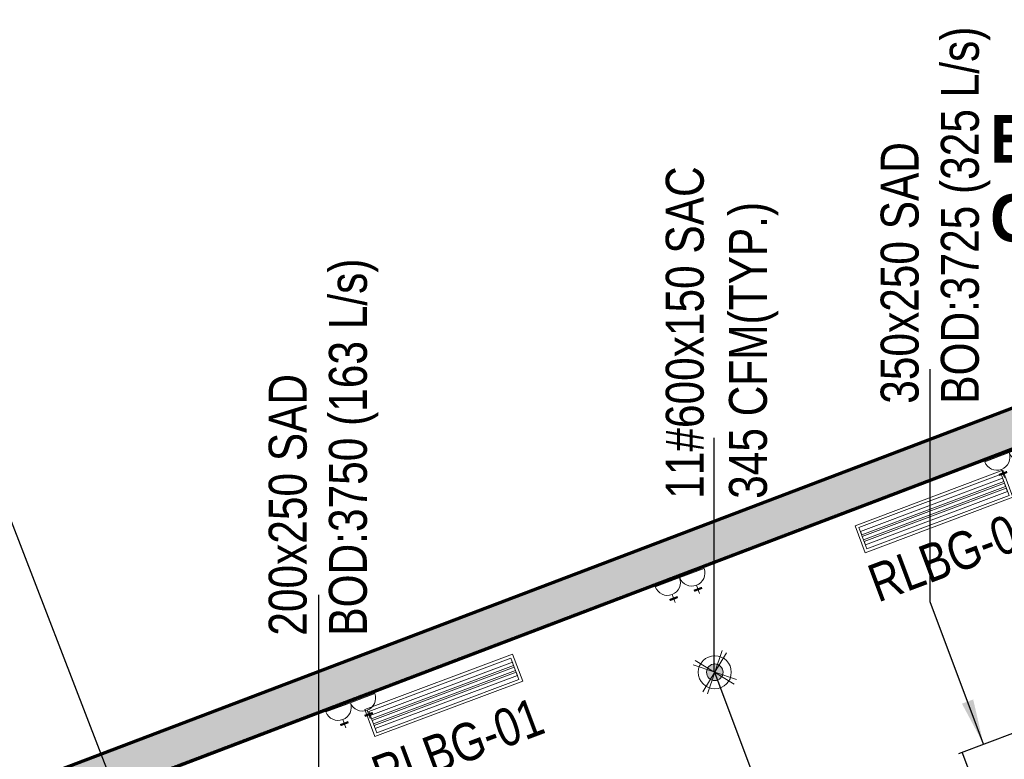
# Model space of a CAD drawing. Header units: millimetres. Extents: x -116878 to 389011, y -1241 to 103674.
# Tile 59 of 103: x 60113 to 66602, y 38728 to 43600. Entities that reach past the tile are written whole.
import ezdxf

# ---------------------------------------------------------------- set-up
doc = ezdxf.new("R2010")
doc.units = ezdxf.units.MM
doc.header["$MEASUREMENT"] = 0
doc.linetypes.add('DASHED', pattern=[0.75, 0.5, -0.25])
doc.layers.get('0').update_dxf_attribs({"color": 252})
for name, color, linetype, lineweight in [('& Lighting (Ceiling)', 160, 'Continuous', 15), ('E Celing Lighting', 5, 'DASHED', 5), ('EQUIPMENT', 252, 'Continuous', 13), ('flooring 2', 252, 'Continuous', 0), ('G-ANNO-TEXT', 7, 'Continuous', 5), ('layout text', 252, 'Continuous', 9), ('M-HVAC-CDFF', 7, 'Continuous', 5), ('MEPTEK-SAD', 6, 'Continuous', 30), ('Pendant Light', 160, 'Continuous', 15)]:
    doc.layers.add(name, color=color, linetype=linetype, lineweight=lineweight)
for name, color, linetype in [('00 Grey Dimension', 252, 'Continuous'), ('@ Electrical', 210, 'Continuous'), ('E Floor Lighting', 5, 'DASHED'), ('Electrical', 210, 'Continuous'), ('Equipment Name', 252, 'Continuous'), ('H Switches', 14, 'Continuous'), ('MEPTEK -MEPF_General Text', 7, 'Continuous')]:
    doc.layers.add(name, color=color, linetype=linetype)
doc.styles.add('Arial_1', font='arial.ttf', dxfattribs={"width": 0.8, "height": 250})
doc.styles.add('CALIBRI', font='calibri.ttf', dxfattribs={"height": 0.09375})
doc.styles.add('ROMANS-100', font='romans.shx')
doc.styles.add('style12', font='BOOKOSI.TTF')
doc.dimstyles.new('500-DOT SMALL', dxfattribs={"dimtxt": 100, "dimasz": 500, "dimexe": 50, "dimexo": 50, "dimgap": 50, "dimtad": 1, "dimdec": 0, "dimzin": 0, "dimdsep": 46, "dimtxsty": 'ROMANS-100', "dimblk": 'DOTSMALL', "dimcen": 0.09, "dimclrd": 256, "dimclre": 256, "dimclrt": 256, "dimadec": 0, "dimazin": 0, "dimtfac": 1, "dimtdec": 0, "dimtofl": 0, "dimtmove": 0, "dimatfit": 3, "dimldrblk": 'DOTSMALL', "dimfxl": 1, "dimtolj": 1, "dimtzin": 0, "dimarcsym": 0})

# ---------------------------------------------------------------- blocks, each defined once
blk = doc.blocks.new('gfbgfhdgfhdgfhfhg')
at = {"layer": '00 Grey Dimension', "color": 6}
blk.add_lwpolyline([(13658.96, -69.21), (14084.79, 92.75)], dxfattribs=at)
blk = doc.blocks.new('*E477', base_point=(5385.6, -2464.8, -9402.3))
at = {"layer": 'Equipment Name', "color": 0, "char_height": 45, "width": 619.246, "attachment_point": 1, "style": 'style12'}
for s, insert in [('\\pi97.84876;Undercounter\\P\\pi26.49392;Fountain Machine \\P\\pi164.60682;With Gun \\P\\pi92.44553;600x600x700\\P\\pi155.13908;RO Water', (9723.4, 4795.8, 1117.4)), ('\\pi97.84876;Undercounter\\P\\pi106.83263;Beer Chilling \\P\\pi177.8165;Machine \\P\\pi91.70359;500x500x750\\P\\pi52.21972;(20"x20"x30"Ht.)', (12514.1, 4784.3, 1117.4))]:
    blk.add_mtext(s, dxfattribs=dict(at, insert=insert))
blk = doc.blocks.new('zw$636F')
at = {"layer": 'layout text', "insert": (6.6984, -0.4564), "char_height": 0.125, "width": 1.533598, "attachment_point": 1, "style": 'CALIBRI'}
blk.add_mtext('{\\fIBM Plex Sans|b1|i0|c0|p34;Existing \\PGlazing}', dxfattribs=at)
blk = doc.blocks.new('Light01')
at = {"layer": 'Pendant Light', "lineweight": 5}
h = blk.add_hatch(color=160, dxfattribs=at)
h.dxf.hatch_style = 1
edge = h.paths.add_edge_path()
edge.add_arc((660.41, 184.29), 4.97, 20.11777, 380.11777)
at = {"layer": 'Pendant Light', "transparency": 33554559}
h = blk.add_hatch(color=160, dxfattribs=at)
h.dxf.hatch_style = 1
edge = h.paths.add_edge_path()
edge.add_arc((660.41, 184.29), 4.97, -90, 270)
at = {"layer": 'Pendant Light', "color": 160, "lineweight": 5}
for points in [[(667.5, 196.05), (653.32, 172.54)], [(664.8, 197.3), (656.02, 171.29)], [(648.66, 191.38), (672.16, 177.21)], [(673.41, 179.9), (647.41, 188.69)]]:
    blk.add_lwpolyline(points, dxfattribs=at)
for radius in [9.94, 9.94, 4.97, 4.97]:
    blk.add_circle((660.41, 184.29), radius, dxfattribs=at)
blk = doc.blocks.new('ljbsdinfpn')
at = {"layer": 'E Celing Lighting', "xscale": -0.4320000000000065, "yscale": 0.4320000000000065, "zscale": 0.4320000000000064, "rotation": 90}
blk.add_blockref('Light01', (-23078.1, -803.19, 0), dxfattribs=at)
blk = doc.blocks.new('suygseg')
at = {"layer": 'Pendant Light', "xscale": -1, "rotation": 180}
blk.add_blockref('ljbsdinfpn', (37016.81, -1145.48, 0), dxfattribs=at)
blk = doc.blocks.new('*E500', base_point=(13518.83, 491.85, 0))
at = {"layer": '& Lighting (Ceiling)', "rotation": 359.9999999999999}
blk.add_blockref('suygseg', (0, 1181.58), dxfattribs=at)
blk = doc.blocks.new('Electrical_Loft tables')
at = {"layer": 'H Switches', "color": 220, "lineweight": 20}
for p, q in [((8161.84, -3032.39), (8161.84, -3039.19)), ((8158.43, -3035.79), (8156.17, -3035.79)), ((8161.84, -3039.19), (8161.84, -3046)), ((8158.43, -3042.6), (8156.17, -3042.6))]:
    blk.add_line(p, q, dxfattribs=at)
at = {"layer": 'H Switches', "color": 220, "lineweight": 20, "const_width": 0.567}
for points in [[(8157.3, -3034.66), (8157.3, -3036.93)], [(8157.3, -3041.46), (8157.3, -3043.73)]]:
    blk.add_lwpolyline(points, dxfattribs=at)
at = {"layer": 'H Switches', "color": 220, "lineweight": 20}
for centre in [(8161.84, -3035.79), (8161.84, -3042.6)]:
    blk.add_arc(centre, 3.4, 90, 270, dxfattribs=at)
blk = doc.blocks.new('lectrical')
at = {"layer": 'Electrical', "transparency": 33554687, "xscale": -1, "rotation": 290.7916954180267}
for p in [(5974.16, -5706.35), (5888.29, -5738.95), (5802.45, -5771.54)]:
    blk.add_blockref('Electrical_Loft tables', p, dxfattribs=at)
blk = doc.blocks.new('_DotSmall')
at = {"color": 0, "linetype": 'ByBlock', "const_width": 0.5}
blk.add_lwpolyline([(-0.0625, 0, 1), (0.0625, 0, 1)], format="xyb", close=True, dxfattribs=at)
blk = doc.blocks.new('V_RLBG - V_RLBG 1040x190-17388734-AIR CONDITIONING HVAC LAYOUT- PART PLAN - L4-ZONE  7')
at = {"layer": 'M-HVAC-CDFF'}
for p, q in [((520, 95), (-520, 95)), ((-520, 95), (-520, -95)), ((-520, -95), (-520, 95)), ((-520, 95), (520, 95)), ((-520, 95), (-520, 95)), ((-500, 75), (-500, -75)), ((500, 75), (-500, 75)), ((-500, 75), (500, 75)), ((-500, -75), (-500, 75)), ((-500, 75), (-500, 75)), ((500, -75), (500, 75)), ((500, 75), (500, -75)), ((500, 75), (500, 75)), ((520, -95), (520, 95)), ((520, 95), (520, -95)), ((520, 95), (520, 95)), ((500, 46.6), (-500, 46.6)), ((-500, 46.6), (-500, 23.4)), ((-500, 23.4), (-500, 46.6)), ((-500, 46.6), (500, 46.6)), ((-500, 46.6), (-500, 46.6)), ((-500, 23.4), (500, 23.4)), ((500, 23.4), (-500, 23.4)), ((-500, 23.4), (-500, 23.4)), ((500, 11.6), (-500, 11.6)), ((-500, 11.6), (-500, -11.6)), ((-500, -11.6), (-500, 11.6)), ((-500, 11.6), (500, 11.6)), ((-500, 11.6), (-500, 11.6)), ((500, 23.4), (500, 46.6)), ((500, 46.6), (500, 23.4)), ((500, 46.6), (500, 46.6)), ((500, 23.4), (500, 23.4)), ((500, -11.6), (500, 11.6)), ((500, 11.6), (500, -11.6)), ((500, 11.6), (500, 11.6)), ((-500, -11.6), (500, -11.6)), ((500, -11.6), (-500, -11.6)), ((-500, -11.6), (-500, -11.6)), ((500, -23.4), (-500, -23.4)), ((-500, -23.4), (-500, -46.6)), ((-500, -46.6), (-500, -23.4)), ((-500, -23.4), (500, -23.4)), ((-500, -23.4), (-500, -23.4)), ((-500, -46.6), (500, -46.6)), ((500, -46.6), (-500, -46.6)), ((-500, -46.6), (-500, -46.6)), ((500, -11.6), (500, -11.6)), ((500, -46.6), (500, -23.4)), ((500, -23.4), (500, -46.6)), ((500, -23.4), (500, -23.4)), ((500, -46.6), (500, -46.6)), ((-520, -95), (520, -95)), ((520, -95), (-520, -95)), ((-520, -95), (-520, -95)), ((-500, -75), (500, -75)), ((500, -75), (-500, -75)), ((-500, -75), (-500, -75)), ((500, -75), (500, -75)), ((520, -95), (520, -95))]:
    blk.add_line(p, q, dxfattribs=at)

msp = doc.modelspace()

# ---------------------------------------------------------------- hatches: boundary and pattern name
at = {"true_color": 0xadddf7, "transparency": 33554559}
h = msp.add_hatch(color=141, dxfattribs=at)
h.dxf.hatch_style = 1
h.paths.add_polyline_path([(71289.9, 41922.4), (71289.9, 42192.5), (70468.5, 42490.3), (54033.4, 36250.8), (54122.6, 36013), (70470.6, 42219.4)])

# ---------------------------------------------------------------- linework, layer by layer
at = {"color": 14}
msp.add_line((59575.2, 38075.6), (70394.5, 42209.2), dxfattribs=at)
at = {"layer": 'flooring 2', "color": 152, "lineweight": 70, "true_color": 0x2776bb}
for points in [[(54033.4, 36250.8), (70468.5, 42490.3), (71289.9, 42192.5)], [(54123.6, 36013.3), (70470.6, 42219.4), (71289.9, 41922.4)]]:
    msp.add_lwpolyline(points, dxfattribs=at)

# ---------------------------------------------------------------- block references
at = {"layer": '00 Grey Dimension', "xscale": 25.4, "yscale": 25.4, "zscale": 25.4}
msp.add_blockref('gfbgfhdgfhdgfhfhg', (-287359.3, 39834.6), dxfattribs=at)

# ---------------------------------------------------------------- next in the draw order: block references
at = {"layer": 'EQUIPMENT', "color": 8, "rotation": 90}
msp.add_blockref('*E477', (71251.2, 27832.7, -9402.3), dxfattribs=at)

# ---------------------------------------------------------------- next in the draw order: hatches: boundary and pattern name
at = {"layer": 'MEPTEK-SAD'}
msp.add_hatch(color=256, dxfattribs=at).paths.add_polyline_path([(66465.2, 38827.1), (66396.8, 39121.8), (66322.8, 39094.1)], flags=0)

# ---------------------------------------------------------------- next in the draw order: linework, layer by layer
at = {"color": 244, "linetype": 'DASHED', "lineweight": 70, "ltscale": 0.6, "true_color": 0x991b1e}
msp.add_lwpolyline([(70394.5, 38555.1, -0.925711), (70396.8, 40187.1), (70394.5, 42190.5), (54123.6, 36013.3), (59399.4, 21932.5), (67804, 25227.5), (68958.9, 22338.8), (70465.4, 22887.8), (70546.9, 22858.9), (70554.6, 27248.3), (70394.5, 27247), (70396.9, 30343, -0.9334), (70394.5, 31976.5), (70394.5, 38555.1)], format="xyb", dxfattribs=at)
at = {"layer": 'MEPTEK-SAD'}
for p, q in [((66113.6, 39764.2), (66113.8, 41298.4)), ((64689.7, 39310.2, 0), (64689.8, 40844.4, 0)), ((62083.5, 38276.5), (62083.6, 39810.7)), ((66465.2, 38827.1), (66113.6, 39764.2)), ((65041.2, 38373, 0), (64689.7, 39310.2, 0)), ((66301.3, 38765.6), (66675.8, 38906.1))]:
    msp.add_line(p, q, dxfattribs=at)
msp.add_lwpolyline([(67382.2, 35954.9), (66324.7, 38774.4)], dxfattribs=at)

# ---------------------------------------------------------------- next in the draw order: block references
at = {"layer": '@ Electrical', "xscale": 25.28240740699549, "yscale": 25.28240740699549, "zscale": 25.28240740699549}
msp.add_blockref('lectrical', (60675.2, 19381.3), dxfattribs=at)
at = {"layer": 'E Floor Lighting', "xscale": 25.37496114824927, "yscale": 25.37496114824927, "zscale": 25.37496114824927, "rotation": 359.9736113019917}
msp.add_blockref('*E500', (56052.2, 23249.4, 0), dxfattribs=at)
at = {"layer": 'layout text', "color": 116, "true_color": 0x136734, "xscale": 2500, "yscale": 2500, "zscale": 2500}
msp.add_blockref('zw$636F', (49761.6, 44112.3), dxfattribs=at)
at = {"layer": 'M-HVAC-CDFF', "rotation": 20.55208334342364}
for p in [(66138.4, 40360.2, 0), (62908.1, 39148.6, 0)]:
    msp.add_blockref('V_RLBG - V_RLBG 1040x190-17388734-AIR CONDITIONING HVAC LAYOUT- PART PLAN - L4-ZONE  7', p, dxfattribs=at)

# ---------------------------------------------------------------- next in the draw order: texts
at = {"layer": 'G-ANNO-TEXT', "char_height": 250, "width": 1404.556, "attachment_point": 1, "rotation": 20.52889, "style": 'Arial_1'}
for insert in [(65681.8, 39993.5), (62410.6, 38731.8, 0)]:
    msp.add_mtext('RLBG-01', dxfattribs=dict(at, insert=insert))
at = {"layer": 'MEPTEK-SAD', "char_height": 250, "attachment_point": 1, "rotation": 89.99605, "style": 'Arial_1'}
for s, insert, width in [('BOD:3725 (325 L/s)', (66183.9, 41070), 3007.931), ('350x250 SAD', (65787, 41070), 2071.56), ('BOD:3750 (163 L/s)', (62150.9, 39542), 3007.931), ('11#600x150 SAC\\P345 CFM(TYP.)', (64370.8, 40443.7, 0), 2266.399), ('200x250 SAD', (61754.1, 39542.1), 3007.931)]:
    msp.add_mtext(s, dxfattribs=dict(at, insert=insert, width=width))

# ---------------------------------------------------------------- next in the draw order: leaders
at = {"layer": 'MEPTEK -MEPF_General Text'}
for points in [[(61648, 36181.3, 0), (59865.1, 40793.2, 0), (59192, 40531.1, 0)], [(60835.1, 35859.9), (59508, 39049.7), (54883.7, 37264.7)]]:
    msp.add_leader(points, dimstyle='500-DOT SMALL', override={"dimasz": 250, "dimtad": 0}, dxfattribs=at)

doc.saveas('drawing.dxf')
